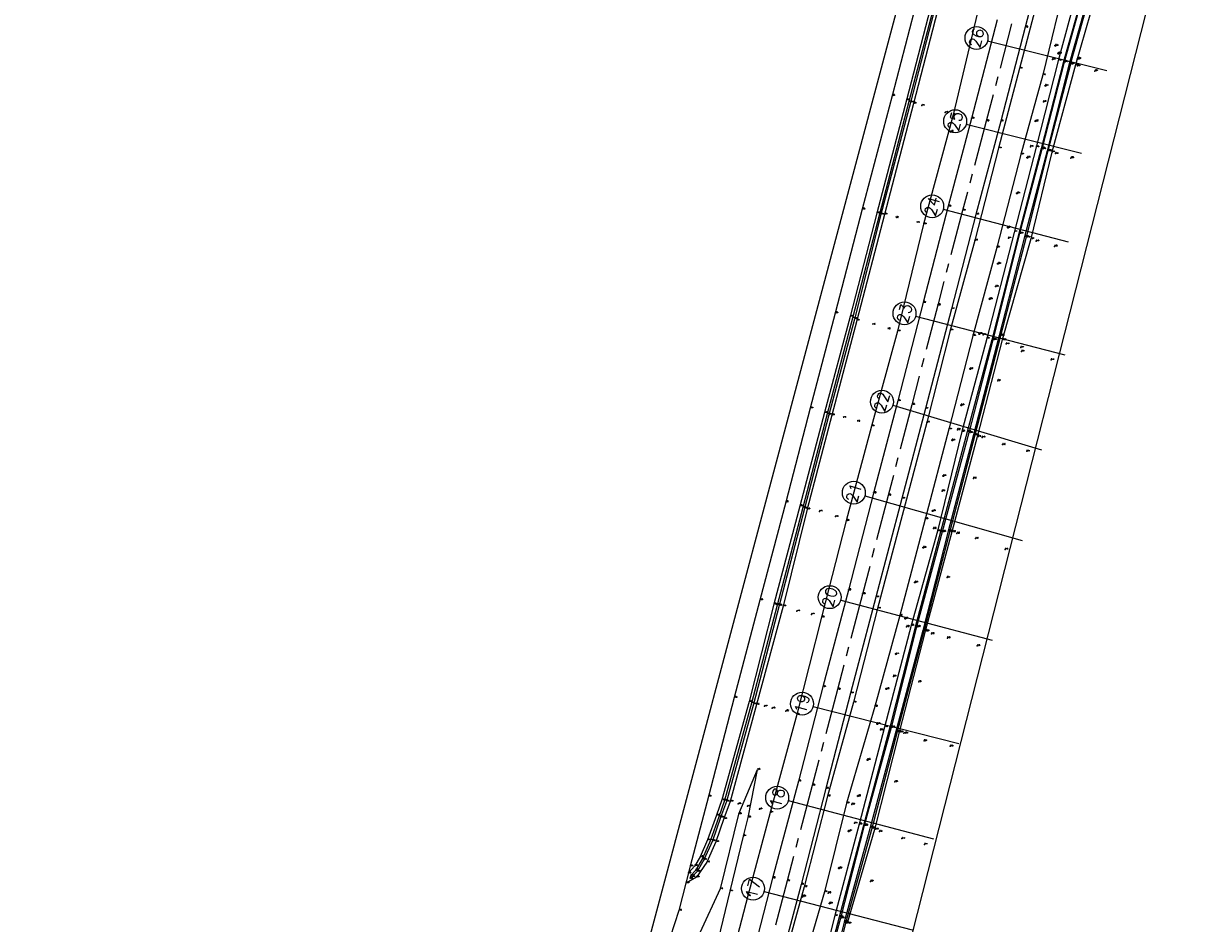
# Model space of a CAD drawing. Header units: metres. Extents: x 102665 to 103901, y 415762 to 419767.
# Tile 13 of 93: x 102848 to 103107, y 417225 to 417421. Entities that reach past the tile are written whole.
import ezdxf
from ezdxf.enums import TextEntityAlignment as Align

# ---------------------------------------------------------------- set-up
doc = ezdxf.new("R2010")
doc.units = ezdxf.units.M
doc.header["$MEASUREMENT"] = 0
doc.linetypes.add('AM-AS', pattern=[16, 10, -2, 2, -2])
for name, color, linetype, lineweight in [('B-GV-GR-BOOM-S', 90, 'Continuous', 13), ('B-WE-AM-AS-G', 10, 'AM-AS', 13), ('DTM-dwarsprofiel-locatie', 7, 'Continuous', 0), ('DTM-Hekwerk', 36, 'Continuous', 0), ('DTM-Insteek', 125, 'Continuous', 0), ('DTM-Paal', 30, 'Continuous', 0), ('DTM-PEILBUIZEN', 240, 'Continuous', 0), ('DTM-Rijweggrens', 253, 'Continuous', 0), ('DTM-Taludlijn', 71, 'Continuous', 0), ('DTM-teen_sloot', 140, 'Continuous', 0), ('DTM-waterlijn', 150, 'Continuous', 0), ('DTM_01-10-2013_terrestrisch', 165, 'Continuous', 0), ('hoogte', 7, 'Continuous', 0), ('mp', 7, 'Continuous', 0), ('PAAL', 30, 'Continuous', 0), ('Peilbuis', 30, 'Continuous', 0)]:
    doc.layers.add(name, color=color, linetype=linetype, lineweight=lineweight)
doc.styles.get("Standard").update_dxf_attribs({"font": 'txt.shx'})

# ---------------------------------------------------------------- blocks, each defined once
blk = doc.blocks.new('106_1')
at = {"layer": 'PAAL', "color": 0, "linetype": 'ByBlock', "lineweight": -2, "flags": 128}
blk.add_lwpolyline([(-0.2, 0), (-0.1, 0.1732050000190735), (0.1, 0.1732050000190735), (0.2, 0), (0.1, -0.1732050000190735), (-0.1, -0.1732050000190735), (0.2, 0)], dxfattribs=at)
blk = doc.blocks.new('114')
at = {"layer": 'Peilbuis', "color": 0, "linetype": 'ByBlock', "lineweight": -2, "flags": 128}
for points in [[(-0.1999999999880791, 0), (-0.1000009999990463, 0.1732050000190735), (0.1, 0.1732050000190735), (0.2, 0), (0.1, -0.1732050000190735), (-0.1000009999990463, -0.1732050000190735), (0.2, 0)], [(0.25, -0.048), (0.25, 0.7020000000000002)], [(0.25, 0.596), (0.321, 0.667), (0.392, 0.7020000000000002), (0.498, 0.7020000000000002), (0.569000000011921, 0.667), (0.64, 0.596), (0.675000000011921, 0.483), (0.675000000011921, 0.413), (0.64, 0.306), (0.569000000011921, 0.235), (0.498, 0.2), (0.392, 0.2), (0.321, 0.235), (0.25, 0.306)], [(0.923, 0.2), (0.923, 0.9500000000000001)], [(0.923, 0.596), (0.994, 0.667), (1.065000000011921, 0.7020000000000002), (1.171000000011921, 0.7020000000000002), (1.242, 0.667), (1.312999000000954, 0.596), (1.348, 0.483), (1.348, 0.413), (1.312999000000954, 0.306), (1.242, 0.235), (1.171000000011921, 0.2), (1.065000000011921, 0.2), (0.994, 0.235), (0.923, 0.306)]]:
    blk.add_lwpolyline(points, dxfattribs=at)
blk = doc.blocks.new('145_1')
at = {"color": 0, "linetype": 'ByBlock', "lineweight": -2, "flags": 128}
blk.add_lwpolyline([(-0.25, 0), (-0.1558730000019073, 0.1954579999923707), (0.05563000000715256, 0.2437320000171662), (0.2252420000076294, 0.1084710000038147), (0.2252420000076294, -0.1084710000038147), (0.05563000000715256, -0.2437320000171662), (-0.1558730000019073, -0.1954579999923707), (0.25, 0)], dxfattribs=at)
blk.add_lwpolyline([(-0.25, 0), (-0.2022550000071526, 0.1469460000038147), (-0.07725500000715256, 0.2377640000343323), (0.07725400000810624, 0.2377640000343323), (0.2022540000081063, 0.1469460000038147), (0.25, 0), (0.2022540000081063, -0.1469460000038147), (0.07725400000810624, -0.2377640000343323), (-0.07725500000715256, -0.2377640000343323), (-0.2022550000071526, -0.1469460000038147), (-0.25, 0)], close=True, dxfattribs=at)

msp = doc.modelspace()

# ---------------------------------------------------------------- linework, layer by layer
at = {"layer": 'B-WE-AM-AS-G'}
msp.add_polyline3d([(103063.69, 417421.395, 3.617), (103058.201, 417400.146, 3.619), (103053.004, 417380.652, 3.594), (103047.598, 417360.021, 3.596), (103041.951, 417338.303, 3.581), (103036.792, 417318.513, 3.562), (103031.179, 417296.996, 3.576), (103025.761, 417276.209, 3.618), (103020.232, 417255.254, 3.633), (103014.728, 417234.433, 3.622), (103008.707, 417211.442, 3.624), (103002.856, 417189.142, 3.604), (102999.222, 417175.04, 3.624), (102995.004, 417159.271, 3.639), (102994.991, 417159.249, 3.639), (102989.85, 417139.4920000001, 3.616), (102984.704, 417119.744, 3.623), (102979.273, 417099.089, 3.591), (102973.881, 417078.372, 3.661), (102968.386, 417057.561, 3.687), (102963.191, 417037.675, 3.694), (102960.409, 417026.805, 3.692), (102957.051, 417014.005, 3.693)], dxfattribs=at)
at = {"layer": 'DTM-dwarsprofiel-locatie', "color": 5, "linetype": 'Continuous'}
for p, q in [((103058.4950674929, 417417.6920879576), (103084.5201573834, 417411.1768946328)), ((103053.828104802, 417399.5135749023), (103078.9639519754, 417393.1740297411)), ((103048.8068959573, 417380.9442544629), (103076.0501814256, 417373.8065703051)), ((103042.774263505, 417357.5830643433), (103075.3664502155, 417349.1496365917)), ((103037.8127726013, 417338.2285301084), (103070.2594458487, 417328.4864648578)), ((103031.6985461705, 417318.4173575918), (103066.0367543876, 417308.6752923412)), ((103026.4577086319, 417295.6838377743), (103059.4864077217, 417286.9595929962)), ((103020.4262246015, 417272.4678292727), (103052.1803153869, 417264.3754640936)), ((103014.9859537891, 417251.9481491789), (103046.6585066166, 417243.5971078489)), ((103009.7244446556, 417232.1266333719), (103042.0160249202, 417223.7755920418))]:
    msp.add_line(p, q, dxfattribs=at)
for centre in [(103056.0699069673, 417418.299209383), (103051.4040150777, 417400.1249577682), (103046.388520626, 417381.5778637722), (103040.3539757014, 417358.2093286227), (103035.41837072, 417338.9474457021), (103029.2934665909, 417319.0997007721), (103024.0406083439, 417296.322293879), (103018.0036551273, 417273.0852085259), (103012.5685712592, 417252.5855357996), (103007.3040732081, 417232.7525743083)]:
    msp.add_circle(centre, 2.5, dxfattribs=at)
at = {"layer": 'DTM-Hekwerk', "color": 36}
msp.add_polyline3d([(103043.367, 417427.512, 4.573000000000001), (103037.628, 417405.696, 4.58), (103031.121, 417380.909, 4.546), (103025.203, 417358.283, 4.629), (103019.796, 417337.524, 4.543), (103014.424, 417317.074, 4.556), (103008.797, 417295.684, 4.554), (103003.21, 417274.409, 4.538), (102997.576, 417252.8780000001, 4.54), (102993.56, 417237.646, 4.479), (102991.123, 417227.971, 4.502), (102989.248, 417222.1390000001, 4.31)], dxfattribs=at)
at = {"layer": 'DTM-Insteek', "extrusion": (-0.001904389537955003, -0.006530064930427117, 0.9999768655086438), "elevation": -2921.003700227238, "flags": 128}
msp.add_lwpolyline([(103033.6198774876, 417235.473575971), (103027.6516121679, 417215.0091396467)], dxfattribs=at)
at = {"layer": 'DTM-Insteek'}
for points in [[(103083.098, 417431.42, 0.4), (103083.034, 417432.3670000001, 0.407), (103082.292, 417434.199, 0.5610000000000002), (103080.873, 417434.449, 0.446), (103079.077, 417432.335, 0.567), (103077.794, 417427.803, 0.894), (103073.901, 417413.304, 0.734), (103069.072, 417394.494, 0.7260000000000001), (103058.293, 417352.7260000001, 0.5860000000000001), (103052.897, 417332.483, 0.6800000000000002), (103047.542, 417310.736, 0.387)], [(103083.095, 417431.4270000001, 0.4), (103077.687, 417412.396, 0.301), (103072.472, 417393.397, 0.133), (103067.94, 417374.477, 0.243), (103061.69, 417352.438, -0.016), (103056.202, 417331.296, -0.132), (103050.679, 417310.569, -0.204), (103044.893, 417288.925, -0.229), (103039.212, 417266.879, -0.235), (103033.807, 417245.652, -0.146)], [(103046.489, 417426.706, 4.512), (103040.797, 417404.722, 4.493), (103034.319, 417380.092, 4.465), (103028.5, 417357.555, 4.485), (103022.927, 417336.57, 4.489), (103017.543, 417316.174, 4.529), (103011.86, 417294.758, 4.517), (103006.49, 417273.544, 4.464000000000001), (103000.485, 417252.094, 4.423), (102999.352, 417248.737, 4.401), (102997.379, 417243.3670000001, 4.409), (102995.757, 417239.662, 4.448000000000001), (102994.569, 417237.73, 4.388), (102993.144, 417236.094, 4.454000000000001)], [(103048.075, 417426.183, 4.521), (103042.281, 417404.026, 4.537), (103035.976, 417379.811, 4.512), (103029.929, 417356.654, 4.511), (103024.469, 417336.036, 4.483000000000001), (103019.104, 417315.489, 4.482), (103013.856, 417294.358, 4.484), (103008.046, 417272.901, 4.463), (103002.336, 417251.754, 4.438000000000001), (103000.955, 417248.019, 4.426), (102999.199, 417242.9920000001, 4.434), (102997.226, 417238.508, 4.463), (102994.953, 417235.25, 4.449), (102992.735, 417233.964, 4.535)], [(103047.542, 417310.736, 0.387), (103041.789, 417290.114, 0.5810000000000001), (103036.012, 417267.98, 0.732), (103030.484, 417246.784, 0.646), (103025.171, 417226.862, 0.411), (103019.657, 417205.237, 0.324), (103013.904, 417184.036, 0.411), (103008.218, 417161.888, 0.77), (103002.14, 417139.245, 0.7180000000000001), (102996.672, 417117.027, 0.469), (102990.532, 417094.657, 0.744), (102984.848, 417073.41, 0.801), (102979.48, 417051.877, 0.519), (102974.255, 417032.138, 0.5620000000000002), (102973.578, 417028.645, 0.282), (102974.255, 417027.521, 0.075), (102974.285, 417027.507, 0.06900000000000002), (102976.033, 417027.183, -0.12), (102978.249, 417027.501, -0.183), (102985.935, 417028.293, 0.118)]]:
    msp.add_polyline3d(points, dxfattribs=at)
at = {"layer": 'DTM-Rijweggrens', "extrusion": (-0.0007948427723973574, -0.003100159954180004, 0.9999948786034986), "elevation": -1372.495464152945, "flags": 128}
msp.add_lwpolyline([(103068.978244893, 417427.4349951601), (103066.6502217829, 417418.354951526)], dxfattribs=at)
at = {"layer": 'DTM-Rijweggrens'}
for points in [[(103060.603, 417422.258, 3.656), (103054.953, 417400.751, 3.644), (103049.909, 417381.563, 3.629), (103044.398, 417360.564, 3.62), (103038.881, 417339.108, 3.61), (103033.571, 417319.02, 3.596), (103028.098, 417297.863, 3.6), (103022.537, 417276.749, 3.651), (103017.191, 417256.158, 3.664), (103011.568, 417235.037, 3.655), (103005.628, 417212.158, 3.66), (102999.5, 417188.959, 3.647), (102996.125, 417175.83, 3.662), (102991.97, 417160.114, 3.666), (102986.732, 417140.135, 3.655), (102981.554, 417120.3020000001, 3.66), (102976.162, 417099.725, 3.619), (102970.859, 417079.227, 3.691), (102965.346, 417058.15, 3.728), (102960.138, 417038.146, 3.741), (102957.253, 417027.413, 3.738), (102954.02, 417014.997, 3.735)], [(103066.68, 417420.604, 3.497), (103061.335, 417400.127, 3.499), (103055.926, 417379.805, 3.481), (103050.598, 417359.195, 3.469), (103044.911, 417337.45, 3.468), (103039.784, 417317.835, 3.435), (103034.111, 417296.337, 3.443), (103028.595, 417275.38, 3.494), (103023.22, 417254.57, 3.502), (103017.772, 417233.653, 3.502), (103011.655, 417210.472, 3.501)]]:
    msp.add_polyline3d(points, dxfattribs=at)
at = {"layer": 'DTM-Taludlijn', "extrusion": (0.0004152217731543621, 0.00173586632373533, 0.9999984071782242), "elevation": 771.9351841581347, "flags": 128}
msp.add_lwpolyline([(103056.2912259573, 417423.119920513), (103050.9472093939, 417400.7788868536)], dxfattribs=at)
at = {"layer": 'DTM-Taludlijn'}
for points in [[(103079.045, 417441.268, 1.031), (103078.38, 417443.945, 1.214), (103078.326, 417446.596, 1.262), (103079.071, 417454.2800000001, 1.705), (103080.089, 417462.306, 2.331), (103080.765, 417469.768, 3.041), (103080.888, 417472.33, 3.268), (103080.308, 417471.8890000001, 3.414), (103079.153, 417467.9270000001, 3.433), (103075.391, 417452.43, 3.321), (103071.123, 417433.122, 3.142), (103065.424, 417411.631, 3.139), (103060.868, 417394.235, 3.187), (103055.671, 417374.143, 3.102), (103050.305, 417354.509, 3.172), (103045.194, 417334.436, 3.18), (103034.483, 417293.87, 3.192), (103029.202, 417273.4, 3.235), (103023.575, 417252.912, 3.262), (103018.474, 417233.137, 3.217), (103013.003, 417213.436, 3.253)], [(103079.045, 417441.268, 1.031), (103077.75, 417439.267, 1.141), (103077.542, 417436.234, 0.8510000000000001), (103075.713, 417431.542, 1.068), (103070.52, 417410.227, 0.922), (103065.74, 417392.865, 0.9740000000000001), (103060.474, 417372.6, 0.866), (103055.247, 417353.315, 0.9520000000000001), (103050.003, 417332.947, 0.927), (103044.841, 417313.345, 0.9840000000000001), (103039.298, 417292.307, 0.9630000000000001), (103033.865, 417272.488, 1.021), (103027.682, 417251.369, 1.281), (103022.876, 417232.042, 1.036), (103017.059, 417212.148, 1.134), (103012.609, 417191.9050000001, 0.749), (103007.334, 417171.924, 0.862)], [(103050.958, 417401.49, 4.593), (103044.498, 417377.676, 4.586), (103038.824, 417354.323, 4.452), (103033.173, 417333.6, 4.527), (103027.655, 417312.982, 4.533), (103022.239, 417291.932, 4.55), (103016.856, 417270.709, 4.636), (103011.035, 417249.386, 4.61), (103006.151, 417231.157, 4.543), (103003.387, 417220.5300000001, 4.615), (102999.229, 417205.922, 4.704000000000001), (102995.942, 417193.062, 4.634), (102990.89, 417173.352, 4.684), (102984.57, 417149.26, 4.687), (102979.476, 417129.588, 4.634), (102974.192, 417109.9270000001, 4.680000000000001), (102968.537, 417087.646, 4.658), (102963.011, 417065.495, 4.722000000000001), (102957.422, 417043.707, 4.725000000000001), (102950.635, 417017.451, 4.600000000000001)], [(103008.237, 417258.678, 4.784), (103004.151, 417249.0140000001, 4.579000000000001), (103000.118, 417232.694, 4.421), (102995.703, 417223.082, 4.483000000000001), (102993.33, 417219.711, 4.155), (102991.895, 417216.6010000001, 3.787), (102990.897, 417213.85, 3.385), (102990.891, 417213.801, 3.371), (102989.467, 417209.587, 2.555), (102986.884, 417195.485, 2.639), (102981.625, 417176.077, 2.681), (102975.027, 417151.963, 2.634), (102970.287, 417131.49, 2.739), (102965.13, 417112.425, 2.678), (102959.051, 417089.331, 2.638), (102953.35, 417068.086, 2.57), (102947.585, 417046.283, 2.683), (102947.604, 417046.2910000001, 2.683), (102941.113, 417020.141, 2.815), (102936.336, 416999.36, 2.961), (102929.835, 416978.603, 2.737), (102924.613, 416958.342, 2.739), (102919.422, 416940.632, 2.685), (102914.891, 416919.491, 2.806)], [(103008.237, 417258.678, 4.784), (103006.182, 417248.289, 4.852), (103005.13, 417244.214, 4.81), (103002.22, 417232.173, 4.749000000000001), (102999.707, 417221.6390000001, 4.731), (102997.625, 417214.491, 4.742), (102996.299, 417206.584, 4.708), (102992.383, 417194.017, 4.63), (102987.015, 417174.464, 4.699), (102980.977, 417150.254, 4.636), (102975.502, 417130.52, 4.576), (102970.92, 417110.937, 4.708), (102964.531, 417088.528, 4.691), (102959.189, 417066.6550000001, 4.754), (102953.415, 417044.703, 4.771), (102946.198, 417018.763, 4.65), (102940.629, 416998.293, 4.53), (102935.508, 416977.089, 4.676), (102930.33, 416957.501, 4.661), (102925.204, 416938.8020000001, 4.727), (102920.068, 416918.042, 4.727)]]:
    msp.add_polyline3d(points, dxfattribs=at)
at = {"layer": 'DTM-teen_sloot', "extrusion": (-0.002042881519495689, -0.007233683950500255, 0.9999717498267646), "elevation": -3230.873758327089, "flags": 128}
msp.add_lwpolyline([(103081.4054128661, 417419.007995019), (103076.0901236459, 417400.1875026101)], dxfattribs=at)
at = {"layer": 'DTM-teen_sloot', "extrusion": (-0.1968524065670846, 0.0515962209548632, 0.9790745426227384), "elevation": 1245.230330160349, "flags": 128}
msp.add_lwpolyline([(-429735.4647703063, -5995.078518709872), (-429714.0336258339, -5995.343872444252), (-429692.821274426, -5994.95470655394), (-429671.179922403, -5994.906530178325)], dxfattribs=at)
at = {"layer": 'DTM-teen_sloot', "extrusion": (0.003291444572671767, 0.01056533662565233, 0.9999387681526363), "elevation": 4751.332564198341, "flags": 128}
msp.add_lwpolyline([(102993.1265438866, 417208.7059619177), (102992.9115100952, 417208.0157588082)], dxfattribs=at)
at = {"layer": 'DTM-teen_sloot', "elevation": 4.108000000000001, "flags": 128}
msp.add_lwpolyline([(102994.011, 417235.2910000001), (102993.4829913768, 417234.9288354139)], dxfattribs=at)
at = {"layer": 'DTM-teen_sloot'}
for points in [[(103081.622, 417431.458, -0.7230000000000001), (103080.349, 417431.762, -0.8020000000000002), (103079.289, 417427.649, -0.8580000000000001), (103075.216, 417413.006, -0.791), (103070.339, 417394.02, -0.777), (103065.42, 417375.656, -0.7050000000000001)], [(103047.079, 417426.5680000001, 4.139), (103041.261, 417404.398, 4.154), (103034.884, 417379.8890000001, 4.164000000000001), (103029.022, 417357.148, 4.146), (103023.46, 417336.273, 4.171), (103018.176, 417315.852, 4.138), (103012.592, 417294.5900000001, 4.078), (103006.944, 417273.19, 4.139), (103001.068, 417251.936, 4.132000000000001), (102999.853, 417248.44, 4.138), (102998.044, 417243.299, 4.108000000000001), (102996.251, 417239.2910000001, 4.134), (102994.738, 417236.732, 4.075), (102993.698, 417235.619, 4.100000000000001)], [(103047.404, 417426.478, 4.133), (103041.647, 417404.227, 4.17), (103035.189, 417379.776, 4.142), (103029.418, 417356.9760000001, 4.153), (103023.81, 417336.11, 4.174000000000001), (103018.517, 417315.67, 4.158), (103013.02, 417294.488, 4.075), (103007.432, 417273.0030000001, 4.119), (103001.5, 417251.754, 4.131), (103000.224, 417248.275, 4.091), (102998.454, 417243.165, 4.088), (102996.533, 417239.049, 4.131), (102995.098, 417236.511, 4.044), (102994.011, 417235.2910000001, 4.108000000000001)], [(103076.307, 417412.638, -0.87), (103071.47, 417393.678, -0.767), (103066.555, 417374.8890000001, -0.863), (103061.043, 417353.4050000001, -0.889), (103055.44, 417331.7040000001, -0.814), (103049.89, 417310.743, -0.9670000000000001), (103044.38, 417289.075, -0.795), (103038.455, 417266.994, -0.8330000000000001), (103032.883, 417246.074, -0.8360000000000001)], [(103065.42, 417375.656, -0.7050000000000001), (103059.648, 417352.448, -0.8290000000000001), (103054.398, 417332.151, -0.88), (103048.534, 417310.582, -0.8490000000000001), (103043.004, 417289.864, -0.819), (103037.453, 417267.915, -0.898), (103031.55, 417246.523, -0.86), (103026.373, 417226.305, -0.8380000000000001), (103020.607, 417205.121, -0.8380000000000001), (103014.929, 417183.73, -0.8350000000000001), (103009.204, 417161.605, -0.745), (103003.509, 417138.998, -0.8120000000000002), (102997.981, 417117.252, -0.937), (102991.778, 417094.299, -0.895), (102986.266, 417073.252, -0.865), (102986.269, 417073.239, -0.866), (102980.736, 417051.458, -0.9410000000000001), (102975.392, 417032.071, -1.016), (102975.161, 417030.645, -0.8470000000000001), (102975.48, 417029.406, -1.093), (102975.715, 417028.669, -0.9790000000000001), (102978.008, 417028.005, -0.914), (102985.62, 417029.004, -0.9430000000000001)]]:
    msp.add_polyline3d(points, dxfattribs=at)
at = {"layer": 'DTM-waterlijn', "extrusion": (-0.007624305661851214, -0.02738490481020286, 0.9995958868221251), "elevation": -12217.26004803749, "flags": 128}
msp.add_lwpolyline([(-12655.04849240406, 429591.2425835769), (-12655.04849240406, 429611.1184387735)], dxfattribs=at)
at = {"layer": 'DTM-waterlijn'}
for points in [[(103079.205, 417427.73, -0.529), (103075.01, 417413.125, -0.533), (103070.192, 417394.191, -0.566), (103065.321, 417375.618, -0.5530000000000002), (103059.372, 417352.464, -0.5530000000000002), (103054.048, 417332.361, -0.5550000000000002), (103048.214, 417310.5520000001, -0.538), (103042.708, 417289.808, -0.509), (103037.117, 417267.972, -0.428), (103031.371, 417246.516, -0.5580000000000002), (103026.106, 417226.532, -0.572), (103020.389, 417205.036, -0.5600000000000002)], [(103076.582, 417412.572, -0.568), (103071.603, 417393.635, -0.563), (103066.908, 417374.8180000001, -0.535), (103061.282, 417353.339, -0.538), (103055.733, 417331.624, -0.548), (103044.534, 417288.989, -0.5540000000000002), (103038.732, 417266.946, -0.54), (103033.212, 417245.89, -0.5610000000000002), (103027.445, 417225.222, -0.5930000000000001), (103022.442, 417204.707, -0.5770000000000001), (103016.945, 417183.765, -0.5810000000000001), (103011.931, 417165.392, -0.611), (103005.012, 417138.691, -0.601), (102999.405, 417116.88, -0.571), (102993.346, 417094.062, -0.5940000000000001), (102987.748, 417072.74, -0.567), (102982.347, 417052.306, -0.604), (102976.747, 417032.089, -0.597), (102977.01, 417030.475, -0.5890000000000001), (102978.445, 417029.244, -0.633), (102985.853, 417030.2310000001, -0.5550000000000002)]]:
    msp.add_polyline3d(points, dxfattribs=at)
at = {"layer": 'DTM_01-10-2013_terrestrisch', "flags": 128}
msp.add_lwpolyline([(103256.5802593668, 417967.6270722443), (103168.4430175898, 417640.5241494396), (103149.1275241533, 417644.938651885), (102939.4349338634, 416818.9318144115), (102920.1568074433, 416820.8229615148), (102911.0847479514, 416791.6236502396), (102912.1644175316, 416779.8252562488), (102948.1502535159, 416748.2052766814), (102960.5487348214, 416758.9469922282), (102982.3531886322, 416753.543337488), (102969.6179903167, 416725.8190481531), (102979.8383031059, 416712.5099752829), (102967.278412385, 416696.4515449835), (102960.068104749, 416693.8915053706), (102916.5736683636, 416735.7830626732), (102911.687880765, 416740.4887967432), (102904.2463682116, 416738.3431022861), (102883.3132170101, 416672.9457267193), (102848.1615755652, 416684.1974722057), (102862.6126563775, 416752.0742238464), (102901.5279659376, 416909.8366649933), (103104.2470007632, 417670.4732074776), (103086.3525255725, 417675.2423061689), (103166.872011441, 418004.2820090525)], dxfattribs=at)
at = {"layer": 'mp'}
for p in [(103072.616, 417413.566, 0.8490000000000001), (103073.89, 417414.869, 0.8380000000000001), (103078.105, 417413.671, 0.236), (103078.072, 417412.175, 0.452), (103081.892, 417411.066, 0.572), (103044.138, 417403.538, 4.735), (103070.646, 417404.358, 0.8340000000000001), (103049.254, 417402.013, 4.759), (103050.411, 417397.845, 4.603000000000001), (103067.822, 417394.558, 0.785), (103073.286, 417393.05, 0.438), (103076.67, 417392.099, 0.5530000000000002), (103063.012, 417374.609, 0.765), (103069.087, 417373.958, 0.375), (103073.109, 417372.8020000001, 0.5750000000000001), (103060.232, 417364.049, 0.5850000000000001), (103057.532, 417353.528, 0.568), (103062.555, 417351.547, 0.143), (103065.722, 417350.759, 0.373), (103065.892, 417349.934, 0.308), (103072.337, 417348.077, 0.487), (103060.717, 417343.522, 0.207), (103051.912, 417332.836, 0.616), (103057.322, 417331.157, 0.153), (103061.766, 417329.581, 0.4020000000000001), (103067.008, 417328.144, 0.3420000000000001), (103055.404, 417322.214, 0.158), (103048.546, 417319.435, 0.525), (103021.781, 417315.016, 4.765000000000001), (103025.282, 417313.879, 4.738000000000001), (103046.68, 417311.26, 0.4950000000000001), (103051.801, 417310.209, 0.057), (103055.872, 417309.1, 0.2760000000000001), (103062.314, 417306.7150000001, 0.128), (103049.64, 417300.596, 0.04), (103016.884, 417293.249, 4.777), (103020.045, 417292.563, 4.773000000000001), (103040.818, 417289.877, 0.617), (103046.241, 417288.3, 0.003), (103049.714, 417287.403, 0.099), (103056.223, 417285.698, 0.079), (103037.933, 417279.042, 0.61), (103043.485, 417277.831, 0.01), (103009.809, 417272.523, 4.473), (103011.489, 417272.076, 4.778), (103014.474, 417271.49, 4.82), (103035.091, 417267.348, 0.639), (103040.221, 417266.622, -0.044), (103044.626, 417264.958, 0.092), (103050.336, 417263.785, 0.086), (103038.254, 417256.038, 0.079), (103004.077, 417251.217, 4.528), (103006.089, 417250.709, 4.785), (103028.86, 417251.115, 0.922), (103008.677, 417250.071, 4.851), (103029.456, 417246.998, 0.7100000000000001), (103034.885, 417245.192, 0.03500000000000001), (103039.804, 417243.665, 0.142), (103044.727, 417242.391, 0.112), (103032.945, 417234.314, 0.071), (103018.074, 417230.9760000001, 3.267), (103023.71, 417231.792, 0.795)]:
    msp.add_point(p, dxfattribs=at)

# ---------------------------------------------------------------- block references
at = {"layer": 'B-GV-GR-BOOM-S', "xscale": 0.5, "yscale": 0.5, "zscale": 0.5}
for p in [(103073.288, 417416.613, 0.8350000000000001), (103071.115, 417407.8780000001, 0.907), (103068.934, 417400.172, 1.016), (103067.18, 417392.2, 0.8520000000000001), (103064.886, 417384.402, 0.8110000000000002), (103062.96, 417376.942, 1.007), (103060.75, 417369.036, 0.8420000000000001), (103058.959, 417361.354, 0.8410000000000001), (103056.678, 417353.752, 0.872), (103054.72, 417346.116, 0.9570000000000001), (103052.74, 417338.195, 0.9530000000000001), (103050.748, 417330.5300000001, 0.934), (103048.832, 417322.761, 0.889), (103046.506, 417315.116, 1.089), (103044.474, 417307.118, 0.894), (103042.657, 417299.544, 0.9650000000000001), (103040.517, 417291.665, 1.031), (103038.485, 417283.948, 1.128), (103036.41, 417276.3180000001, 1.057), (103034.446, 417268.682, 0.9820000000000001), (103032.276, 417260.844, 0.9520000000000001), (103030.199, 417252.937, 1.063), (103028.192, 417245.289, 1.069), (103026.087, 417237.208, 1.019), (103024.037, 417229.54, 0.927)]:
    msp.add_blockref('145_1', p, dxfattribs=at)
at = {"layer": 'DTM-Paal', "xscale": 0.5, "yscale": 0.5, "zscale": 0.5}
msp.add_blockref('106_1', (103050.411, 417397.845, 4.603000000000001), dxfattribs=at)
at = {"layer": 'DTM-PEILBUIZEN', "xscale": 0.5, "yscale": 0.5, "zscale": 0.5}
for p in [(103073.89, 417414.869, 0.8380000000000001), (103078.105, 417413.671, 0.236), (103018.074, 417230.9760000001, 3.267)]:
    msp.add_blockref('114', p, dxfattribs=at)

# ---------------------------------------------------------------- texts
at = {"layer": 'DTM-dwarsprofiel-locatie', "color": 5}
for s, height, rotation, p in [('26', 2.5, 75.94527351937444, (103056.0699069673, 417418.299209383)), ('25', 2.499999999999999, 75.84457238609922, (103051.4040150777, 417400.1249577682)), ('24', 2.5, 75.31861197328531, (103046.388520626, 417381.5778637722)), ('23', 2.5, 75.49256038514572, (103040.3539757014, 417358.2093286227)), ('22', 2.5, 73.2876938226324, (103035.41837072, 417338.9474457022)), ('21', 2.5, 74.16087331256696, (103029.2934665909, 417319.0997007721)), ('20', 2.5, 75.20375219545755, (103024.0406083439, 417296.3222938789)), ('19', 2.5, 75.70279740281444, (103018.0036551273, 417273.085208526)), ('18', 2.499999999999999, 75.22910213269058, (103012.5685712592, 417252.5855357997)), ('17', 2.5, 75.50021479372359, (103007.304073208, 417232.7525743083))]:
    msp.add_text(s, height=height, rotation=rotation, dxfattribs=at).set_placement(p, align=Align.MIDDLE_CENTER)
at = {"layer": 'hoogte'}
for s, p in [('3.50', (103066.68, 417420.604)), ('0.84', (103073.288, 417416.613)), ('0.85', (103072.616, 417413.566)), ('0.85', (103073.801, 417414.821)), ('0.84', (103073.89, 417414.869)), ('0.73', (103073.901, 417413.304)), ('-0.53', (103075.01, 417413.125)), ('-0.79', (103075.216, 417413.006)), ('0.24', (103078.105, 417413.671)), ('3.14', (103065.424, 417411.631)), ('-0.87', (103076.307, 417412.638)), ('-0.57', (103076.582, 417412.572)), ('-0.57', (103076.604, 417412.5790000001)), ('0.30', (103077.687, 417412.396)), ('0.45', (103078.072, 417412.175)), ('0.57', (103081.892, 417411.066)), ('0.92', (103070.52, 417410.227)), ('0.91', (103071.115, 417407.8780000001)), ('4.58', (103037.628, 417405.696)), ('4.49', (103040.797, 417404.722)), ('4.15', (103041.261, 417404.398)), ('4.17', (103041.647, 417404.227)), ('4.54', (103042.281, 417404.026)), ('4.74', (103044.138, 417403.538)), ('0.83', (103070.646, 417404.358)), ('4.76', (103049.254, 417402.013)), ('4.59', (103050.958, 417401.49)), ('3.64', (103054.953, 417400.751)), ('3.62', (103058.201, 417400.146)), ('3.50', (103061.335, 417400.127)), ('1.02', (103068.934, 417400.172)), ('4.60', (103050.411, 417397.845)), ('3.19', (103060.868, 417394.235)), ('0.97', (103065.74, 417392.865)), ('0.79', (103067.822, 417394.558)), ('0.73', (103069.072, 417394.494)), ('-0.57', (103070.192, 417394.191)), ('-0.78', (103070.339, 417394.02)), ('-0.77', (103071.47, 417393.678)), ('-0.56', (103071.603, 417393.635)), ('0.13', (103072.472, 417393.397)), ('0.44', (103073.286, 417393.05)), ('0.85', (103067.18, 417392.2)), ('0.55', (103076.67, 417392.099)), ('0.81', (103064.886, 417384.402)), ('4.55', (103031.121, 417380.909)), ('4.47', (103034.319, 417380.092)), ('4.16', (103034.884, 417379.8890000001)), ('4.14', (103035.189, 417379.776)), ('4.51', (103035.976, 417379.811)), ('3.63', (103049.909, 417381.5630000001)), ('3.59', (103053.004, 417380.652)), ('3.48', (103055.926, 417379.805)), ('4.82', (103038.423, 417379.093)), ('4.79', (103042.985, 417377.9650000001)), ('4.59', (103044.498, 417377.676)), ('1.01', (103062.96, 417376.942)), ('0.77', (103063.012, 417374.609)), ('0.77', (103064.292, 417375.9810000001)), ('-0.55', (103065.321, 417375.618)), ('-0.71', (103065.42, 417375.656)), ('-0.86', (103066.555, 417374.8890000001)), ('-0.54', (103066.908, 417374.8180000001)), ('0.24', (103067.94, 417374.477)), ('3.10', (103055.671, 417374.143)), ('0.87', (103060.474, 417372.6)), ('0.38', (103069.087, 417373.958)), ('0.58', (103073.109, 417372.8020000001)), ('0.84', (103060.75, 417369.036)), ('0.59', (103060.232, 417364.049)), ('0.84', (103058.959, 417361.354)), ('3.62', (103044.398, 417360.564)), ('3.60', (103047.598, 417360.021)), ('3.47', (103050.598, 417359.195)), ('4.63', (103025.203, 417358.283)), ('4.49', (103028.5, 417357.555)), ('4.15', (103029.022, 417357.148)), ('4.15', (103029.418, 417356.9760000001)), ('4.51', (103029.929, 417356.654)), ('4.76', (103033.375, 417355.767)), ('4.62', (103036.66, 417354.816)), ('4.45', (103038.824, 417354.323)), ('3.17', (103050.305, 417354.509)), ('0.87', (103056.678, 417353.752)), ('0.95', (103055.247, 417353.315)), ('0.57', (103057.532, 417353.528)), ('0.59', (103058.293, 417352.7260000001)), ('-0.55', (103059.372, 417352.464)), ('-0.83', (103059.648, 417352.448)), ('-0.89', (103061.043, 417353.4050000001)), ('-0.54', (103061.282, 417353.339)), ('-0.02', (103061.69, 417352.4380000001)), ('0.14', (103062.555, 417351.547)), ('0.37', (103065.722, 417350.759)), ('0.31', (103065.892, 417349.934)), ('0.96', (103054.72, 417346.116)), ('0.49', (103072.337, 417348.077)), ('0.21', (103060.717, 417343.522)), ('3.61', (103038.881, 417339.108)), ('3.58', (103041.951, 417338.303)), ('0.95', (103052.74, 417338.195)), ('4.54', (103019.796, 417337.524)), ('4.49', (103022.927, 417336.57)), ('4.17', (103023.46, 417336.273)), ('4.17', (103023.81, 417336.11)), ('4.48', (103024.469, 417336.036)), ('3.47', (103044.911, 417337.45)), ('4.77', (103026.95, 417335.445)), ('4.80', (103030.032, 417334.619)), ('4.53', (103033.173, 417333.6)), ('3.18', (103045.194, 417334.436)), ('0.93', (103050.003, 417332.947)), ('0.93', (103050.748, 417330.5300000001)), ('0.62', (103051.912, 417332.836)), ('0.68', (103052.897, 417332.483)), ('-0.56', (103054.048, 417332.361)), ('-0.88', (103054.398, 417332.151)), ('-0.81', (103055.44, 417331.7040000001)), ('-0.55', (103055.733, 417331.624)), ('-0.13', (103056.202, 417331.296)), ('0.15', (103057.322, 417331.157)), ('0.40', (103061.766, 417329.581)), ('0.34', (103067.008, 417328.144)), ('0.89', (103048.832, 417322.761)), ('0.16', (103055.404, 417322.214)), ('3.60', (103033.571, 417319.02)), ('3.56', (103036.792, 417318.513)), ('3.44', (103039.784, 417317.835)), ('0.53', (103048.546, 417319.435)), ('4.56', (103014.424, 417317.074)), ('4.53', (103017.543, 417316.174)), ('4.14', (103018.176, 417315.852)), ('4.16', (103018.517, 417315.67)), ('4.48', (103019.104, 417315.489)), ('4.77', (103021.781, 417315.016)), ('1.09', (103046.506, 417315.116)), ('4.74', (103025.282, 417313.879)), ('4.53', (103027.655, 417312.982)), ('0.98', (103044.841, 417313.345)), ('0.50', (103046.68, 417311.26)), ('0.39', (103047.542, 417310.736)), ('-0.54', (103048.214, 417310.5520000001)), ('-0.85', (103048.534, 417310.582)), ('-0.97', (103049.89, 417310.743)), ('-0.55', (103050.212, 417310.678)), ('-0.20', (103050.679, 417310.569)), ('0.06', (103051.801, 417310.209)), ('0.89', (103044.474, 417307.118)), ('0.28', (103055.872, 417309.1)), ('0.13', (103062.314, 417306.7150000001)), ('0.97', (103042.657, 417299.544)), ('0.04', (103049.64, 417300.596)), ('3.60', (103028.098, 417297.863)), ('3.58', (103031.179, 417296.996)), ('4.55', (103008.797, 417295.684)), ('4.52', (103011.86, 417294.758)), ('4.08', (103012.592, 417294.5900000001)), ('4.08', (103013.02, 417294.488)), ('4.48', (103013.856, 417294.358)), ('3.44', (103034.111, 417296.337)), ('4.78', (103016.884, 417293.249)), ('4.77', (103020.045, 417292.5630000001)), ('4.55', (103022.239, 417291.932)), ('3.19', (103034.483, 417293.87)), ('0.96', (103039.298, 417292.307)), ('1.03', (103040.517, 417291.665)), ('0.62', (103040.818, 417289.877)), ('0.58', (103041.789, 417290.114)), ('-0.51', (103042.708, 417289.808)), ('-0.82', (103043.004, 417289.864)), ('-0.80', (103044.38, 417289.075)), ('-0.55', (103044.534, 417288.989)), ('-0.23', (103044.893, 417288.925)), ('0.00', (103046.241, 417288.3)), ('0.10', (103049.714, 417287.403)), ('1.13', (103038.485, 417283.948)), ('0.08', (103056.223, 417285.698)), ('0.61', (103037.933, 417279.042)), ('3.65', (103022.537, 417276.749)), ('3.62', (103025.761, 417276.209)), ('1.06', (103036.41, 417276.3180000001)), ('0.01', (103043.485, 417277.831)), ('4.54', (103003.21, 417274.409)), ('4.46', (103006.49, 417273.544)), ('3.49', (103028.595, 417275.38)), ('4.14', (103006.944, 417273.19)), ('4.12', (103007.432, 417273.0030000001)), ('4.46', (103008.046, 417272.901)), ('4.47', (103009.809, 417272.523)), ('4.78', (103011.489, 417272.076)), ('4.82', (103014.474, 417271.49)), ('3.24', (103029.202, 417273.4)), ('1.02', (103033.865, 417272.488)), ('4.64', (103016.856, 417270.709)), ('0.98', (103034.446, 417268.682)), ('0.64', (103035.091, 417267.348)), ('0.73', (103036.012, 417267.98)), ('-0.43', (103037.117, 417267.972)), ('-0.90', (103037.453, 417267.915)), ('-0.83', (103038.455, 417266.994)), ('-0.54', (103038.732, 417266.946)), ('-0.24', (103039.212, 417266.879)), ('-0.04', (103040.221, 417266.622)), ('0.09', (103044.626, 417264.958)), ('0.09', (103050.336, 417263.785)), ('0.95', (103032.276, 417260.844)), ('4.78', (103008.237, 417258.678)), ('3.66', (103017.191, 417256.158)), ('0.08', (103038.254, 417256.038)), ('4.54', (102997.576, 417252.8780000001)), ('3.63', (103020.232, 417255.254)), ('3.50', (103023.22, 417254.57)), ('3.26', (103023.575, 417252.912)), ('1.06', (103030.199, 417252.937)), ('4.42', (103000.485, 417252.094)), ('4.13', (103001.068, 417251.936)), ('4.13', (103001.5, 417251.754)), ('4.44', (103002.336, 417251.754)), ('4.53', (103004.077, 417251.217)), ('4.79', (103006.089, 417250.709)), ('1.28', (103027.682, 417251.369)), ('0.92', (103028.86, 417251.115)), ('4.40', (102999.352, 417248.737)), ('4.14', (102999.853, 417248.44)), ('4.09', (103000.224, 417248.275)), ('4.43', (103000.955, 417248.019)), ('4.58', (103004.151, 417249.0140000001)), ('4.85', (103006.182, 417248.289)), ('4.85', (103008.677, 417250.071)), ('4.61', (103011.035, 417249.386)), ('1.07', (103028.192, 417245.289)), ('0.71', (103029.456, 417246.998)), ('0.65', (103030.484, 417246.784)), ('-0.56', (103031.371, 417246.516)), ('-0.86', (103031.55, 417246.523)), ('-0.84', (103032.883, 417246.074)), ('-0.56', (103033.212, 417245.89)), ('-0.15', (103033.807, 417245.652)), ('0.04', (103034.885, 417245.192)), ('4.41', (102997.379, 417243.3670000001)), ('4.11', (102998.044, 417243.299)), ('4.09', (102998.454, 417243.165)), ('4.43', (102999.199, 417242.9920000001)), ('4.81', (103005.13, 417244.214)), ('0.14', (103039.804, 417243.665)), ('0.11', (103044.727, 417242.391)), ('4.48', (102993.56, 417237.646)), ('4.39', (102994.569, 417237.73)), ('4.45', (102995.757, 417239.662)), ('4.13', (102996.251, 417239.2910000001)), ('4.13', (102996.533, 417239.049)), ('4.46', (102997.226, 417238.508)), ('4.45', (102993.144, 417236.094)), ('4.09', (102993.482, 417234.9270000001)), ('4.10', (102993.698, 417235.619)), ('4.11', (102994.011, 417235.2910000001)), ('4.08', (102994.738, 417236.732)), ('4.45', (102994.953, 417235.25)), ('4.04', (102995.098, 417236.511)), ('3.66', (103011.568, 417235.037)), ('1.02', (103026.087, 417237.208)), ('4.54', (102992.735, 417233.964)), ('4.42', (103000.118, 417232.694)), ('4.75', (103002.22, 417232.173)), ('3.62', (103014.728, 417234.433)), ('3.50', (103017.772, 417233.653)), ('3.22', (103018.474, 417233.137)), ('0.07', (103032.945, 417234.314)), ('4.54', (103006.151, 417231.157)), ('3.27', (103018.074, 417230.9760000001)), ('1.04', (103022.876, 417232.042)), ('0.80', (103023.71, 417231.792)), ('0.93', (103024.037, 417229.54)), ('4.50', (102991.123, 417227.971)), ('0.41', (103025.171, 417226.862)), ('-0.57', (103026.106, 417226.532)), ('-0.84', (103026.373, 417226.305)), ('-0.89', (103027.198, 417225.409)), ('-0.59', (103027.445, 417225.222)), ('-0.29', (103027.839, 417225.1880000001))]:
    msp.add_text(s, height=0.2, dxfattribs=at).set_placement(p, align=Align.BOTTOM_LEFT)

doc.saveas('drawing.dxf')
